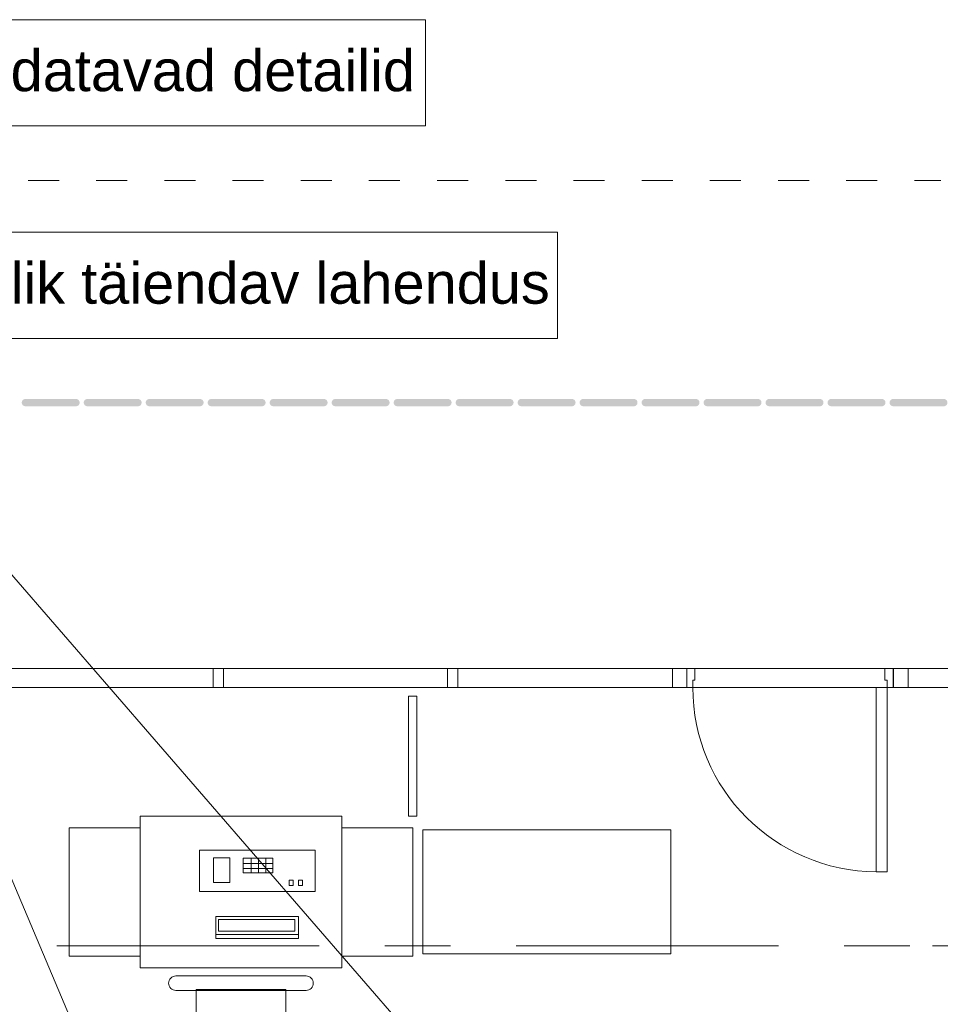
# Model space of a CAD drawing. Header units: millimetres. Extents: x -469965 to -394737, y -22321 to 14469.
# Tile 7 of 256: x -466573 to -462118, y -3432 to 1334. Entities that reach past the tile are written whole.
import ezdxf

# ---------------------------------------------------------------- set-up
doc = ezdxf.new("R2010")
doc.units = ezdxf.units.MM
doc.header["$MEASUREMENT"] = 0
doc.layers.add('Drawing & Figure', color=7, linetype='Continuous')
for name, color, linetype, lineweight in [('Drawing & Figure_Pen_No__1', 7, 'Continuous', 13), ('Drawing & Figure_Pen_No__100', 7, 'Continuous', 20), ('Drawing & Figure_Pen_No__20', 1, 'Continuous', 0)]:
    doc.layers.add(name, color=color, linetype=linetype, lineweight=lineweight)
doc.styles.add('GENERATED_STYLE_2', font='arial.ttf')

msp = doc.modelspace()

# ---------------------------------------------------------------- hatches: boundary and pattern name
at = {"layer": 'Drawing & Figure', "linetype": 'Continuous', "lineweight": 0, "true_color": 0x00bfff}
for points in [[(-466545.8, -537), (-466300.8, -537), (-466299.2, -537), (-466296.2, -536.5), (-466293.3, -535.4), (-466290.7, -533.9), (-466288.3, -531.9), (-466286.4, -529.6), (-466284.8, -526.9), (-466283.8, -524), (-466283.3, -521), (-466283.3, -518), (-466283.8, -514.9), (-466284.8, -512.1), (-466286.4, -509.4), (-466288.3, -507.1), (-466290.7, -505.1), (-466293.3, -503.6), (-466296.2, -502.5), (-466299.2, -502), (-466300.8, -502), (-466545.8, -502), (-466547.3, -502), (-466550.3, -502.5), (-466553.2, -503.6), (-466555.8, -505.1), (-466558.2, -507.1), (-466560.1, -509.4), (-466561.7, -512.1), (-466562.7, -514.9), (-466563.3, -518), (-466563.3, -521), (-466562.7, -524), (-466561.7, -526.9), (-466560.1, -529.6), (-466558.2, -531.9), (-466555.8, -533.9), (-466553.2, -535.4), (-466550.3, -536.5), (-466547.3, -537)], [(-466245.8, -537), (-466000.8, -537), (-465999.2, -537), (-465996.2, -536.5), (-465993.3, -535.4), (-465990.7, -533.9), (-465988.3, -531.9), (-465986.4, -529.6), (-465984.8, -526.9), (-465983.8, -524), (-465983.3, -521), (-465983.3, -518), (-465983.8, -514.9), (-465984.8, -512.1), (-465986.4, -509.4), (-465988.3, -507.1), (-465990.7, -505.1), (-465993.3, -503.6), (-465996.2, -502.5), (-465999.2, -502), (-466000.8, -502), (-466245.8, -502), (-466247.3, -502), (-466250.3, -502.5), (-466253.2, -503.6), (-466255.8, -505.1), (-466258.2, -507.1), (-466260.1, -509.4), (-466261.7, -512.1), (-466262.7, -514.9), (-466263.3, -518), (-466263.3, -521), (-466262.7, -524), (-466261.7, -526.9), (-466260.1, -529.6), (-466258.2, -531.9), (-466255.8, -533.9), (-466253.2, -535.4), (-466250.3, -536.5), (-466247.3, -537)], [(-465945.8, -537), (-465700.8, -537), (-465699.2, -537), (-465696.2, -536.5), (-465693.3, -535.4), (-465690.7, -533.9), (-465688.3, -531.9), (-465686.4, -529.6), (-465684.8, -526.9), (-465683.8, -524), (-465683.3, -521), (-465683.3, -518), (-465683.8, -514.9), (-465684.8, -512.1), (-465686.4, -509.4), (-465688.3, -507.1), (-465690.7, -505.1), (-465693.3, -503.6), (-465696.2, -502.5), (-465699.2, -502), (-465700.8, -502), (-465945.8, -502), (-465947.3, -502), (-465950.3, -502.5), (-465953.2, -503.6), (-465955.8, -505.1), (-465958.2, -507.1), (-465960.1, -509.4), (-465961.7, -512.1), (-465962.7, -514.9), (-465963.3, -518), (-465963.3, -521), (-465962.7, -524), (-465961.7, -526.9), (-465960.1, -529.6), (-465958.2, -531.9), (-465955.8, -533.9), (-465953.2, -535.4), (-465950.3, -536.5), (-465947.3, -537)], [(-465645.8, -537), (-465400.8, -537), (-465399.2, -537), (-465396.2, -536.5), (-465393.3, -535.4), (-465390.7, -533.9), (-465388.3, -531.9), (-465386.4, -529.6), (-465384.8, -526.9), (-465383.8, -524), (-465383.3, -521), (-465383.3, -518), (-465383.8, -514.9), (-465384.8, -512.1), (-465386.4, -509.4), (-465388.3, -507.1), (-465390.7, -505.1), (-465393.3, -503.6), (-465396.2, -502.5), (-465399.2, -502), (-465400.8, -502), (-465645.8, -502), (-465647.3, -502), (-465650.3, -502.5), (-465653.2, -503.6), (-465655.8, -505.1), (-465658.2, -507.1), (-465660.1, -509.4), (-465661.7, -512.1), (-465662.7, -514.9), (-465663.3, -518), (-465663.3, -521), (-465662.7, -524), (-465661.7, -526.9), (-465660.1, -529.6), (-465658.2, -531.9), (-465655.8, -533.9), (-465653.2, -535.4), (-465650.3, -536.5), (-465647.3, -537)], [(-465345.8, -537), (-465100.8, -537), (-465099.2, -537), (-465096.2, -536.5), (-465093.3, -535.4), (-465090.7, -533.9), (-465088.3, -531.9), (-465086.4, -529.6), (-465084.8, -526.9), (-465083.8, -524), (-465083.3, -521), (-465083.3, -518), (-465083.8, -514.9), (-465084.8, -512.1), (-465086.4, -509.4), (-465088.3, -507.1), (-465090.7, -505.1), (-465093.3, -503.6), (-465096.2, -502.5), (-465099.2, -502), (-465100.8, -502), (-465345.8, -502), (-465347.3, -502), (-465350.3, -502.5), (-465353.2, -503.6), (-465355.8, -505.1), (-465358.2, -507.1), (-465360.1, -509.4), (-465361.7, -512.1), (-465362.7, -514.9), (-465363.3, -518), (-465363.3, -521), (-465362.7, -524), (-465361.7, -526.9), (-465360.1, -529.6), (-465358.2, -531.9), (-465355.8, -533.9), (-465353.2, -535.4), (-465350.3, -536.5), (-465347.3, -537)], [(-465045.8, -537), (-464800.8, -537), (-464799.2, -537), (-464796.2, -536.5), (-464793.3, -535.4), (-464790.7, -533.9), (-464788.3, -531.9), (-464786.4, -529.6), (-464784.8, -526.9), (-464783.8, -524), (-464783.3, -521), (-464783.3, -518), (-464783.8, -514.9), (-464784.8, -512.1), (-464786.4, -509.4), (-464788.3, -507.1), (-464790.7, -505.1), (-464793.3, -503.6), (-464796.2, -502.5), (-464799.2, -502), (-464800.8, -502), (-465045.8, -502), (-465047.3, -502), (-465050.3, -502.5), (-465053.2, -503.6), (-465055.8, -505.1), (-465058.2, -507.1), (-465060.1, -509.4), (-465061.7, -512.1), (-465062.7, -514.9), (-465063.3, -518), (-465063.3, -521), (-465062.7, -524), (-465061.7, -526.9), (-465060.1, -529.6), (-465058.2, -531.9), (-465055.8, -533.9), (-465053.2, -535.4), (-465050.3, -536.5), (-465047.3, -537)], [(-464745.8, -537), (-464500.8, -537), (-464499.2, -537), (-464496.2, -536.5), (-464493.3, -535.4), (-464490.7, -533.9), (-464488.3, -531.9), (-464486.4, -529.6), (-464484.8, -526.9), (-464483.8, -524), (-464483.3, -521), (-464483.3, -518), (-464483.8, -514.9), (-464484.8, -512.1), (-464486.4, -509.4), (-464488.3, -507.1), (-464490.7, -505.1), (-464493.3, -503.6), (-464496.2, -502.5), (-464499.2, -502), (-464500.8, -502), (-464745.8, -502), (-464747.3, -502), (-464750.3, -502.5), (-464753.2, -503.6), (-464755.8, -505.1), (-464758.2, -507.1), (-464760.1, -509.4), (-464761.7, -512.1), (-464762.7, -514.9), (-464763.3, -518), (-464763.3, -521), (-464762.7, -524), (-464761.7, -526.9), (-464760.1, -529.6), (-464758.2, -531.9), (-464755.8, -533.9), (-464753.2, -535.4), (-464750.3, -536.5), (-464747.3, -537)], [(-464445.8, -537), (-464200.8, -537), (-464199.2, -537), (-464196.2, -536.5), (-464193.3, -535.4), (-464190.7, -533.9), (-464188.3, -531.9), (-464186.4, -529.6), (-464184.8, -526.9), (-464183.8, -524), (-464183.3, -521), (-464183.3, -518), (-464183.8, -514.9), (-464184.8, -512.1), (-464186.4, -509.4), (-464188.3, -507.1), (-464190.7, -505.1), (-464193.3, -503.6), (-464196.2, -502.5), (-464199.2, -502), (-464200.8, -502), (-464445.8, -502), (-464447.3, -502), (-464450.3, -502.5), (-464453.2, -503.6), (-464455.8, -505.1), (-464458.2, -507.1), (-464460.1, -509.4), (-464461.7, -512.1), (-464462.7, -514.9), (-464463.3, -518), (-464463.3, -521), (-464462.7, -524), (-464461.7, -526.9), (-464460.1, -529.6), (-464458.2, -531.9), (-464455.8, -533.9), (-464453.2, -535.4), (-464450.3, -536.5), (-464447.3, -537)], [(-464145.8, -537), (-463900.8, -537), (-463899.2, -537), (-463896.2, -536.5), (-463893.3, -535.4), (-463890.7, -533.9), (-463888.3, -531.9), (-463886.4, -529.6), (-463884.8, -526.9), (-463883.8, -524), (-463883.3, -521), (-463883.3, -518), (-463883.8, -514.9), (-463884.8, -512.1), (-463886.4, -509.4), (-463888.3, -507.1), (-463890.7, -505.1), (-463893.3, -503.6), (-463896.2, -502.5), (-463899.2, -502), (-463900.8, -502), (-464145.8, -502), (-464147.3, -502), (-464150.3, -502.5), (-464153.2, -503.6), (-464155.8, -505.1), (-464158.2, -507.1), (-464160.1, -509.4), (-464161.7, -512.1), (-464162.7, -514.9), (-464163.3, -518), (-464163.3, -521), (-464162.7, -524), (-464161.7, -526.9), (-464160.1, -529.6), (-464158.2, -531.9), (-464155.8, -533.9), (-464153.2, -535.4), (-464150.3, -536.5), (-464147.3, -537)], [(-463845.8, -537), (-463600.8, -537), (-463599.2, -537), (-463596.2, -536.5), (-463593.3, -535.4), (-463590.7, -533.9), (-463588.3, -531.9), (-463586.4, -529.6), (-463584.8, -526.9), (-463583.8, -524), (-463583.3, -521), (-463583.3, -518), (-463583.8, -514.9), (-463584.8, -512.1), (-463586.4, -509.4), (-463588.3, -507.1), (-463590.7, -505.1), (-463593.3, -503.6), (-463596.2, -502.5), (-463599.2, -502), (-463600.8, -502), (-463845.8, -502), (-463847.3, -502), (-463850.3, -502.5), (-463853.2, -503.6), (-463855.8, -505.1), (-463858.2, -507.1), (-463860.1, -509.4), (-463861.7, -512.1), (-463862.7, -514.9), (-463863.3, -518), (-463863.3, -521), (-463862.7, -524), (-463861.7, -526.9), (-463860.1, -529.6), (-463858.2, -531.9), (-463855.8, -533.9), (-463853.2, -535.4), (-463850.3, -536.5), (-463847.3, -537)], [(-463545.8, -537), (-463300.8, -537), (-463299.2, -537), (-463296.2, -536.5), (-463293.3, -535.4), (-463290.7, -533.9), (-463288.3, -531.9), (-463286.4, -529.6), (-463284.8, -526.9), (-463283.8, -524), (-463283.3, -521), (-463283.3, -518), (-463283.8, -514.9), (-463284.8, -512.1), (-463286.4, -509.4), (-463288.3, -507.1), (-463290.7, -505.1), (-463293.3, -503.6), (-463296.2, -502.5), (-463299.2, -502), (-463300.8, -502), (-463545.8, -502), (-463547.3, -502), (-463550.3, -502.5), (-463553.2, -503.6), (-463555.8, -505.1), (-463558.2, -507.1), (-463560.1, -509.4), (-463561.7, -512.1), (-463562.7, -514.9), (-463563.3, -518), (-463563.3, -521), (-463562.7, -524), (-463561.7, -526.9), (-463560.1, -529.6), (-463558.2, -531.9), (-463555.8, -533.9), (-463553.2, -535.4), (-463550.3, -536.5), (-463547.3, -537)], [(-463245.8, -537), (-463000.8, -537), (-462999.2, -537), (-462996.2, -536.5), (-462993.3, -535.4), (-462990.7, -533.9), (-462988.3, -531.9), (-462986.4, -529.6), (-462984.8, -526.9), (-462983.8, -524), (-462983.3, -521), (-462983.3, -518), (-462983.8, -514.9), (-462984.8, -512.1), (-462986.4, -509.4), (-462988.3, -507.1), (-462990.7, -505.1), (-462993.3, -503.6), (-462996.2, -502.5), (-462999.2, -502), (-463000.8, -502), (-463245.8, -502), (-463247.3, -502), (-463250.3, -502.5), (-463253.2, -503.6), (-463255.8, -505.1), (-463258.2, -507.1), (-463260.1, -509.4), (-463261.7, -512.1), (-463262.7, -514.9), (-463263.3, -518), (-463263.3, -521), (-463262.7, -524), (-463261.7, -526.9), (-463260.1, -529.6), (-463258.2, -531.9), (-463255.8, -533.9), (-463253.2, -535.4), (-463250.3, -536.5), (-463247.3, -537)], [(-462945.8, -537), (-462700.8, -537), (-462699.2, -537), (-462696.2, -536.5), (-462693.3, -535.4), (-462690.7, -533.9), (-462688.3, -531.9), (-462686.4, -529.6), (-462684.8, -526.9), (-462683.8, -524), (-462683.3, -521), (-462683.3, -518), (-462683.8, -514.9), (-462684.8, -512.1), (-462686.4, -509.4), (-462688.3, -507.1), (-462690.7, -505.1), (-462693.3, -503.6), (-462696.2, -502.5), (-462699.2, -502), (-462700.8, -502), (-462945.8, -502), (-462947.3, -502), (-462950.3, -502.5), (-462953.2, -503.6), (-462955.8, -505.1), (-462958.2, -507.1), (-462960.1, -509.4), (-462961.7, -512.1), (-462962.7, -514.9), (-462963.3, -518), (-462963.3, -521), (-462962.7, -524), (-462961.7, -526.9), (-462960.1, -529.6), (-462958.2, -531.9), (-462955.8, -533.9), (-462953.2, -535.4), (-462950.3, -536.5), (-462947.3, -537)], [(-462645.8, -537), (-462400.8, -537), (-462399.2, -537), (-462396.2, -536.5), (-462393.3, -535.4), (-462390.7, -533.9), (-462388.3, -531.9), (-462386.4, -529.6), (-462384.8, -526.9), (-462383.8, -524), (-462383.3, -521), (-462383.3, -518), (-462383.8, -514.9), (-462384.8, -512.1), (-462386.4, -509.4), (-462388.3, -507.1), (-462390.7, -505.1), (-462393.3, -503.6), (-462396.2, -502.5), (-462399.2, -502), (-462400.8, -502), (-462645.8, -502), (-462647.3, -502), (-462650.3, -502.5), (-462653.2, -503.6), (-462655.8, -505.1), (-462658.2, -507.1), (-462660.1, -509.4), (-462661.7, -512.1), (-462662.7, -514.9), (-462663.3, -518), (-462663.3, -521), (-462662.7, -524), (-462661.7, -526.9), (-462660.1, -529.6), (-462658.2, -531.9), (-462655.8, -533.9), (-462653.2, -535.4), (-462650.3, -536.5), (-462647.3, -537)], [(-462345.8, -537), (-462100.7, -537), (-462099.2, -537), (-462096.2, -536.5), (-462093.3, -535.4), (-462090.7, -533.9), (-462088.3, -531.9), (-462086.4, -529.6), (-462084.8, -526.9), (-462083.8, -524), (-462083.2, -521), (-462083.2, -518), (-462083.8, -514.9), (-462084.8, -512.1), (-462086.4, -509.4), (-462088.3, -507.1), (-462090.7, -505.1), (-462093.3, -503.6), (-462096.2, -502.5), (-462099.2, -502), (-462100.7, -502), (-462345.8, -502), (-462347.3, -502), (-462350.3, -502.5), (-462353.2, -503.6), (-462355.8, -505.1), (-462358.2, -507.1), (-462360.1, -509.4), (-462361.7, -512.1), (-462362.7, -514.9), (-462363.3, -518), (-462363.3, -521), (-462362.7, -524), (-462361.7, -526.9), (-462360.1, -529.6), (-462358.2, -531.9), (-462355.8, -533.9), (-462353.2, -535.4), (-462350.3, -536.5), (-462347.3, -537)]]:
    msp.add_hatch(color=140, dxfattribs=at).paths.add_polyline_path(points)

# ---------------------------------------------------------------- linework, layer by layer
at = {"layer": 'Drawing & Figure_Pen_No__100', "color": 7, "linetype": 'Continuous', "lineweight": 20}
for points in [[(-466532.8, 556.2), (-466382.8, 556.2)], [(-466202.8, 556.2), (-466052.8, 556.2)], [(-465872.8, 556.2), (-465722.8, 556.2)], [(-465542.8, 556.2), (-465392.8, 556.2)], [(-465212.8, 556.2), (-465062.8, 556.2)], [(-464882.8, 556.2), (-464732.8, 556.2)], [(-464552.8, 556.2), (-464402.8, 556.2)], [(-464222.8, 556.2), (-464072.8, 556.2)], [(-463892.8, 556.2), (-463742.8, 556.2)], [(-463562.8, 556.2), (-463412.8, 556.2)], [(-463232.8, 556.2), (-463082.8, 556.2)], [(-462902.8, 556.2), (-462752.8, 556.2)], [(-462572.8, 556.2), (-462422.8, 556.2)], [(-462242.8, 556.2), (-462115.3, 556.2)], [(-466721.5, -1806.2), (-465637.3, -1806.2)], [(-465587.3, -1806.2), (-465637.3, -1806.2)], [(-465637.3, -1806.2), (-465637.3, -1898.2)], [(-465587.3, -1806.2), (-464503, -1806.2)], [(-465587.3, -1898.2), (-465587.3, -1806.2)], [(-464453, -1806.2), (-464503, -1806.2)], [(-464503, -1806.2), (-464503, -1898.2)], [(-464453, -1806.2), (-463413.8, -1806.2)], [(-464453, -1898.2), (-464453, -1806.2)], [(-463343.8, -1806.2), (-463413.8, -1806.2)], [(-463413.8, -1806.2), (-463413.8, -1898.2)], [(-463305.5, -1806.2), (-463343.8, -1806.2)], [(-463343.8, -1898.2), (-463343.8, -1806.2)], [(-463305.5, -1863.2), (-463305.5, -1806.2)], [(-462385.5, -1806.2), (-463305.5, -1806.2)], [(-462345.5, -1806.2), (-462385.5, -1806.2)], [(-462385.5, -1806.2), (-462385.5, -1863.2)], [(-462345.5, -1898.2), (-462345.5, -1806.2)], [(-462273.8, -1806.2), (-462343.8, -1806.2)], [(-462343.8, -1806.2), (-462343.8, -1898.2)], [(-462273.8, -1898.2), (-462273.8, -1806.2)], [(-461735.7, -1806.2), (-462273.8, -1806.2)], [(-465637.3, -1898.2), (-466721.5, -1898.2)], [(-465637.3, -1898.2), (-465587.3, -1898.2)], [(-464503, -1898.2), (-465587.3, -1898.2)], [(-464503, -1898.2), (-464453, -1898.2)], [(-463413.8, -1898.2), (-464453, -1898.2)], [(-463413.8, -1898.2), (-463343.8, -1898.2)], [(-463343.8, -1898.2), (-463315.5, -1898.2)], [(-463315.5, -1898.2), (-463315.5, -1863.2)], [(-463315.5, -1863.2), (-463305.5, -1863.2)], [(-463315.5, -1898.2), (-463262.5, -1898.2)], [(-463315.5, -1898.2), (-462375.5, -1898.2)], [(-462428.5, -1898.2), (-462428.5, -2790.2)], [(-462385.5, -1863.2), (-462375.5, -1863.2)], [(-462375.5, -1863.2), (-462375.5, -1898.2)], [(-462375.5, -1898.2), (-462375.5, -2790.2)], [(-462375.5, -1898.2), (-462345.5, -1898.2)], [(-462343.8, -1898.2), (-462273.8, -1898.2)], [(-462273.8, -1898.2), (-461735.7, -1898.2)], [(-464691.4, -1940.4), (-464691.4, -2520.4)], [(-464691.4, -1940.4), (-464651.4, -1940.4)], [(-464651.4, -2520.4), (-464651.4, -1940.4)], [(-465990.4, -2520.4), (-465014.4, -2520.4)], [(-465990.4, -2520.4), (-465990.4, -3255.4)], [(-465014.4, -2520.4), (-465014.4, -3255.4)], [(-464651.4, -2520.4), (-464691.4, -2520.4)], [(-466333.4, -2577.9), (-465990.4, -2577.9)], [(-466333.4, -2577.9), (-466333.4, -3197.9)], [(-465014.4, -2577.9), (-464671.4, -2577.9)], [(-464671.4, -2577.9), (-464671.4, -3197.9)], [(-464621.4, -2587.9), (-464621.4, -3187.9)], [(-463421.4, -2587.9), (-464621.4, -2587.9)], [(-463421.4, -3187.9), (-463421.4, -2587.9)], [(-465703.5, -2885.9), (-465703.5, -2685.9)], [(-465703.5, -2685.9), (-465143.5, -2685.9)], [(-465143.5, -2685.9), (-465143.5, -2885.9)], [(-465635.8, -2842.4), (-465635.8, -2722.4)], [(-465635.8, -2722.4), (-465555.8, -2722.4)], [(-465555.8, -2722.4), (-465555.8, -2842.4)], [(-465492.5, -2794.7), (-465492.5, -2724.7)], [(-465492.5, -2724.7), (-465347.5, -2724.7)], [(-465347.5, -2749.7), (-465492.5, -2749.7)], [(-465452.5, -2724.7), (-465452.5, -2794.7)], [(-465417.5, -2724.7), (-465417.5, -2794.7)], [(-465382.5, -2724.7), (-465382.5, -2794.7)], [(-465347.5, -2724.7), (-465347.5, -2794.7)], [(-465347.5, -2774.7), (-465492.5, -2774.7)], [(-465347.5, -2794.7), (-465492.5, -2794.7)], [(-462375.5, -2790.2), (-462428.5, -2790.2)], [(-465555.8, -2842.4), (-465635.8, -2842.4)], [(-465269.4, -2856.2), (-465269.4, -2831.2)], [(-465269.4, -2831.2), (-465249.4, -2831.2)], [(-465249.4, -2856.2), (-465269.4, -2856.2)], [(-465249.4, -2831.2), (-465249.4, -2856.2)], [(-465224.4, -2856.2), (-465224.4, -2831.2)], [(-465224.4, -2831.2), (-465204.4, -2831.2)], [(-465204.4, -2856.2), (-465224.4, -2856.2)], [(-465204.4, -2831.2), (-465204.4, -2856.2)], [(-465143.5, -2885.9), (-465703.5, -2885.9)], [(-465624.4, -3093.2), (-465624.4, -3006.2)], [(-465624.4, -3006.2), (-465224.4, -3006.2)], [(-465611.2, -3077.8), (-465611.2, -3020.8)], [(-465611.2, -3020.8), (-465241.2, -3020.8)], [(-465241.2, -3020.8), (-465241.2, -3077.8)], [(-465224.4, -3006.2), (-465224.4, -3093.2)], [(-465624.4, -3093.2), (-465624.4, -3113.2)], [(-465224.4, -3093.2), (-465624.4, -3093.2)], [(-465241.2, -3077.8), (-465611.2, -3077.8)], [(-465224.4, -3093.2), (-465224.4, -3113.2)], [(-465224.4, -3113.2), (-465624.4, -3113.2)], [(-466393.2, -3148.2), (-465123.2, -3148.2)], [(-464805.7, -3148.2), (-464488.2, -3148.2)], [(-464621.4, -3187.9), (-463421.4, -3187.9)], [(-464170.7, -3148.2), (-462900.7, -3148.2)], [(-462583.2, -3148.2), (-462265.7, -3148.2)], [(-462155.3, -3148.2), (-461575.3, -3148.2)], [(-465990.4, -3197.9), (-466333.4, -3197.9)], [(-464671.4, -3197.9), (-465014.4, -3197.9)], [(-465014.4, -3255.4), (-465990.4, -3255.4)], [(-465187.4, -3294.6), (-465817.4, -3294.6)], [(-465817.4, -3364.6), (-465187.4, -3364.6)], [(-465719, -3359.5), (-465285.8, -3359.5)], [(-465719, -3359.5), (-465719, -4129.6)], [(-465285.8, -3359.5), (-465285.8, -4129.6)]]:
    msp.add_lwpolyline(points, dxfattribs=at)
for points in [[(-462428.5, -2790.2, -0.412543), (-463315.5, -1898.2)], [(-465817.4, -3364.6, -0.414214), (-465852.4, -3329.6, -0.414214), (-465817.4, -3294.6)], [(-465187.4, -3294.6, -0.414214), (-465152.4, -3329.6, -0.414214), (-465187.4, -3364.6)]]:
    msp.add_lwpolyline(points, format="xyb", dxfattribs=at)
at = {"layer": 'Drawing & Figure_Pen_No__20', "color": 1, "linetype": 'Continuous', "lineweight": 0}
for points in [[(-467509, 1333.8), (-464610.1, 1333.8)], [(-464610.1, 1333.8), (-464610.1, 819.5)], [(-464610.1, 819.5), (-467509, 819.5)], [(-467509, 305.2), (-463969.8, 305.2)], [(-463969.8, 305.2), (-463969.8, -209.1)], [(-467826.3, 48.1), (-466327.9, -3499.9)], [(-467826.3, 48.1), (-464700.2, -3560.2)], [(-463969.8, -209.1), (-467509, -209.1)]]:
    msp.add_lwpolyline(points, dxfattribs=at)

# ---------------------------------------------------------------- texts
at = {"layer": 'Drawing & Figure_Pen_No__1', "color": 7, "linetype": 'Continuous', "lineweight": 13, "char_height": 200, "attachment_point": 7, "style": 'GENERATED_STYLE_2'}
for s, insert in [('\\A1;{\\pql;\\fArial Baltic|b0|i0|c186|p34;Eemaldatavad detailid}', (-467409, 984.9)), ('\\A1;{\\pql;\\fArial Baltic|b0|i0|c186|p34;Võimalik täiendav lahendus}', (-467409, -43.7))]:
    msp.add_mtext(s, dxfattribs=dict(at, insert=insert))

doc.saveas('drawing.dxf')
